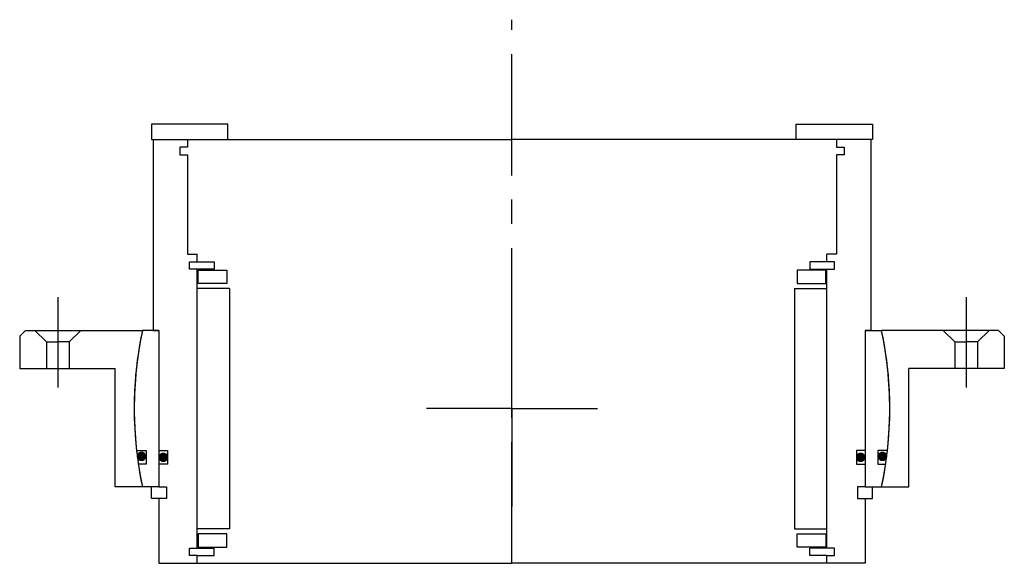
# Model space of a CAD drawing. Header units: millimetres. Extents: x -129 to 129, y -40 to 102.
import ezdxf

# ---------------------------------------------------------------- set-up
doc = ezdxf.new("R2010")
doc.units = ezdxf.units.MM
doc.linetypes.add('CENTER', pattern=[50.8, 31.75, -6.35, 6.35, -6.35])
doc.layers.add('Center', color=1, linetype='CENTER')

# ---------------------------------------------------------------- blocks, each defined once
blk = doc.blocks.new('in-sf148')
for p, q in [((-74.5, 74.5), (-94.5, 74.5)), ((-94.5, 74.5), (-94.5, 70.5)), ((-74.5, 70.5), (-74.5, 74.5)), ((74.5, 74.5), (94.5, 74.5)), ((74.5, 70.5), (74.5, 74.5)), ((94.5, 74.5), (94.5, 70.5)), ((-94.5, 70.5), (-74.5, 70.5)), ((-94, 70.5), (-94, 20.5)), ((-94, 70.5), (-85, 70.5)), ((-85, 70.5), (0, 70.5)), ((-85, 70.5), (-85, 68.5)), ((85, 70.5), (0, 70.5)), ((94.5, 70.5), (74.5, 70.5)), ((94, 70.5), (85, 70.5)), ((85, 70.5), (85, 68.5)), ((94, 70.5), (94, 20.5)), ((-87, 68.5), (-87, 66.5)), ((-85, 68.5), (-87, 68.5)), ((85, 68.5), (87, 68.5)), ((87, 68.5), (87, 66.5)), ((-87, 66.5), (-85, 66.5)), ((-85, 66.5), (-85, 40.5)), ((85, 66.5), (85, 40.5)), ((87, 66.5), (85, 66.5)), ((-85, 40.5), (-82.5, 40.5)), ((-82.5, 38.5), (-82.5, 40.5)), ((85, 40.5), (82.5, 40.5)), ((82.5, 38.5), (82.5, 40.5)), ((-84.5, 36.5), (-84.5, 38.5)), ((-84.5, 38.5), (-82.5, 38.5)), ((-78, 36.5), (-84.5, 36.5)), ((-82.5, 38.5), (-78, 38.5)), ((-82.5, -36.5), (-82.5, 36.5)), ((-82.25, 36.25), (-74.75, 36.25)), ((-82.25, 32.75), (-82.25, 36.25)), ((-78, 38.5), (-78, 36.5)), ((-74.75, 36.25), (-74.75, 32.75)), ((74.75, 36.25), (74.75, 32.75)), ((82.25, 36.25), (74.75, 36.25)), ((78, 38.5), (78, 36.5)), ((82.5, 38.5), (78, 38.5)), ((78, 36.5), (84.5, 36.5)), ((82.25, 32.75), (82.25, 36.25)), ((84.5, 38.5), (82.5, 38.5)), ((82.5, -36.5), (82.5, 36.5)), ((84.5, 36.5), (84.5, 38.5)), ((-74, 31.5), (-82.5, 31.5)), ((-74.75, 32.75), (-82.25, 32.75)), ((-74, 31.5), (-74, -31.5)), ((74, 31.5), (74, -31.5)), ((74, 31.5), (82.5, 31.5)), ((74.75, 32.75), (82.25, 32.75)), ((-92.5, 20.5), (-96.85, 20.5)), ((-94, 20.5), (-92.5, 20.5)), ((-92.5, 20.5), (-92.5, -20.5)), ((-92.5, 20.5), (-92.5, -11)), ((92.5, 20.5), (92.5, -20.5)), ((92.5, 20.5), (92.5, -11)), ((92.5, 20.5), (96.85, 20.5)), ((94, 20.5), (92.5, 20.5)), ((-98.39, -11), (-95.85, -11)), ((-95.85, -11), (-95.85, -14.5)), ((-92.5, -11), (-90.3, -11)), ((-90.3, -11), (-90.3, -14.5)), ((92.5, -11), (90.3, -11)), ((90.3, -11), (90.3, -14.5)), ((95.85, -11), (95.85, -14.5)), ((98.39, -11), (95.85, -11)), ((-95.85, -14.5), (-97.93, -14.5)), ((-90.3, -14.5), (-92.5, -14.5)), ((-92.5, -14.5), (-92.5, -20.5)), ((90.3, -14.5), (92.5, -14.5)), ((92.5, -14.5), (92.5, -20.5)), ((95.85, -14.5), (97.93, -14.5)), ((-92.5, -20.5), (-96.85, -20.5)), ((-94.5, -23.5), (-94.5, -20.5)), ((-92.5, -20.5), (-90.5, -20.5)), ((-90.5, -20.5), (-90.5, -23.5)), ((92.5, -20.5), (90.5, -20.5)), ((90.5, -20.5), (90.5, -23.5)), ((92.5, -20.5), (96.85, -20.5)), ((94.5, -23.5), (94.5, -20.5)), ((-92.5, -23.5), (-94.5, -23.5)), ((-92.5, -23.5), (-92.5, -40.5)), ((-90.5, -23.5), (-92.5, -23.5)), ((90.5, -23.5), (92.5, -23.5)), ((92.5, -23.5), (92.5, -40.5)), ((92.5, -23.5), (94.5, -23.5)), ((-74, -31.5), (-82.5, -31.5)), ((-74.75, -32.75), (-82.25, -32.75)), ((-82.25, -32.75), (-82.25, -36.25)), ((-74.75, -36.25), (-74.75, -32.75)), ((74, -31.5), (82.5, -31.5)), ((74.75, -36.25), (74.75, -32.75)), ((74.75, -32.75), (82.25, -32.75)), ((82.25, -32.75), (82.25, -36.25)), ((-84.5, -36.5), (-78, -36.5)), ((-84.5, -38.5), (-84.5, -36.5)), ((-82.5, -38.5), (-84.5, -38.5)), ((-82.5, -38.5), (-78, -38.5)), ((-82.5, -40.5), (-82.5, -38.5)), ((-82.25, -36.25), (-74.75, -36.25)), ((-78, -38.5), (-78, -36.5)), ((82.25, -36.25), (74.75, -36.25)), ((84.5, -36.5), (78, -36.5)), ((78, -38.5), (78, -36.5)), ((82.5, -38.5), (78, -38.5)), ((82.5, -38.5), (84.5, -38.5)), ((82.5, -40.5), (82.5, -38.5)), ((84.5, -38.5), (84.5, -36.5)), ((-92.5, -40.5), (-82.5, -40.5)), ((-82.5, -40.5), (0, -40.5)), ((82.5, -40.5), (0, -40.5)), ((92.5, -40.5), (82.5, -40.5))]:
    blk.add_line(p, q)
at = {"const_width": 1.2}
for points in [[(-96.44, -12.5, -1), (-97.74, -12.5, -1)], [(-90.7, -12.75, -1), (-92, -12.75, -1)], [(90.7, -12.75, 1), (92, -12.75, 1)], [(96.44, -12.5, 1), (97.74, -12.5, 1)]]:
    blk.add_lwpolyline(points, format="xyb", close=True, dxfattribs=at)
for start, end in [(168.0493, 186.3794), (353.6206, 11.9507), (188.4221, 191.9507), (348.0493, 351.5779)]:
    blk.add_arc((0, 0), 99, start, end)
at = {"layer": 'Center'}
blk.add_line((0, -40.5), (0, 101.87), dxfattribs=at)
blk = doc.blocks.new('4SF140-159 yderhus')
for p, q in [((-127.5, 20.5), (-129, 19)), ((-129, 19), (-129, 10.5)), ((-127.5, 20.5), (-96.85, 20.5)), ((-125, 20.5), (-122, 17.5)), ((-113, 20.5), (-116, 17.5)), ((127.5, 20.5), (96.85, 20.5)), ((113, 20.5), (116, 17.5)), ((125, 20.5), (122, 17.5)), ((127.5, 20.5), (129, 19)), ((129, 19), (129, 10.5)), ((-122, 17.5), (-122, 10.5)), ((-122, 17.5), (-119, 17.5)), ((-116, 17.5), (-119, 17.5)), ((-116, 17.5), (-116, 10.5)), ((116, 17.5), (116, 10.5)), ((116, 17.5), (119, 17.5)), ((122, 17.5), (119, 17.5)), ((122, 17.5), (122, 10.5)), ((-129, 10.5), (-104, 10.5)), ((-104, -20.5), (-104, 10.5)), ((104, -20.5), (104, 10.5)), ((129, 10.5), (104, 10.5)), ((-96.85, -20.5), (-104, -20.5)), ((96.85, -20.5), (104, -20.5))]:
    blk.add_line(p, q)
for start, end in [(168.0493, 191.9507), (348.0493, 11.9507)]:
    blk.add_arc((0, 0), 99, start, end)
at = {"layer": 'Center'}
for p, q in [((-119, 29.24), (-119, 5.5)), ((119, 29.24), (119, 5.5)), ((0, 0), (0, 25.63)), ((0, 0), (-22.37, 0)), ((0, 0), (22.37, 0)), ((0, 0), (0, -25.63))]:
    blk.add_line(p, q, dxfattribs=at)

msp = doc.modelspace()

# ---------------------------------------------------------------- block references
for name in ['in-sf148', '4SF140-159 yderhus']:
    msp.add_blockref(name, (0, 0))

doc.saveas('drawing.dxf')
